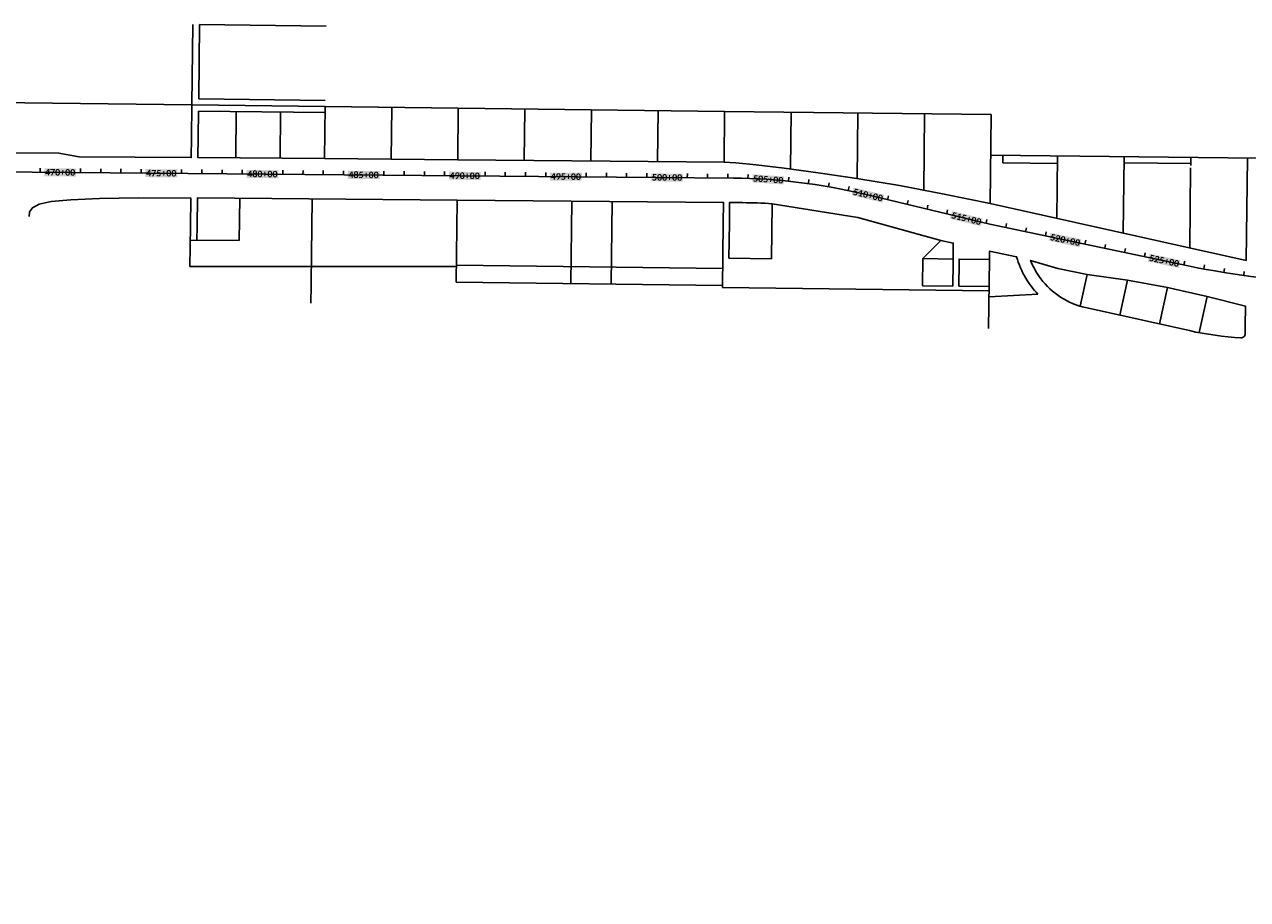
# Model space of a CAD drawing. Extents: x 19316 to 88931, y 38605 to 56897.
# Tile 12 of 16: x 60481 to 66527, y 52568 to 56897. Entities that reach past the tile are written whole.
import ezdxf

# ---------------------------------------------------------------- set-up
doc = ezdxf.new("R2010")
doc.units = 0
doc.header["$LTSCALE"] = 50
doc.header["$MEASUREMENT"] = 0
for name, color, linetype in [('C-ALGN-TEXT-CL', 4, 'Continuous'), ('ELPR', 7, 'Continuous'), ('ELPR-CL', 1, 'Continuous'), ('ELPR-older', 1, 'Continuous')]:
    doc.layers.add(name, color=color, linetype=linetype)
doc.styles.add('calibri', font='calibrib.ttf')

msp = doc.modelspace()

# ---------------------------------------------------------------- linework, layer by layer
at = {"layer": 'C-ALGN-TEXT-CL'}
for points in [[(60557.5, 56165.6), (60557.6, 56185.6)], [(60757.5, 56163.9), (60757.6, 56183.9)], [(60857.5, 56163.1), (60857.6, 56183.1)], [(60957.5, 56162.2), (60957.6, 56182.2)], [(61057.5, 56161.4), (61057.6, 56181.4)], [(61257.4, 56159.7), (61257.6, 56179.7)], [(61357.4, 56158.9), (61357.6, 56178.9)], [(61457.4, 56158), (61457.6, 56178)], [(61557.4, 56157.2), (61557.6, 56177.2)], [(61757.4, 56155.5), (61757.6, 56175.5)], [(61857.4, 56154.6), (61857.6, 56174.6)], [(61957.4, 56153.8), (61957.6, 56173.8)], [(62057.4, 56152.9), (62057.6, 56172.9)], [(62257.4, 56151.3), (62257.6, 56171.3)], [(62357.4, 56150.4), (62357.6, 56170.4)], [(62457.4, 56149.6), (62457.6, 56169.6)], [(62557.4, 56148.7), (62557.6, 56168.7)], [(62757.4, 56147), (62757.6, 56167)], [(62857.4, 56146.2), (62857.6, 56166.2)], [(62957.4, 56145.3), (62957.6, 56165.3)], [(63057.4, 56144.5), (63057.6, 56164.5)], [(63257.4, 56142.8), (63257.5, 56162.8)], [(63357.4, 56142), (63357.5, 56162)], [(63457.4, 56141.1), (63457.5, 56161.1)], [(63557.4, 56140.3), (63557.5, 56160.3)], [(63757.4, 56138.6), (63757.5, 56158.6)], [(63857.4, 56137.8), (63857.5, 56157.8)], [(63957.4, 56136.9), (63957.5, 56156.9)], [(64057.3, 56135.1), (64058, 56155.1)], [(64454.9, 56093.8), (64458.3, 56113.5)], [(66310.6, 55687.1), (66314.3, 55706.8)], [(66409.1, 55669.9), (66412.3, 55689.6)], [(66508, 55655.2), (66510.7, 55675)]]:
    msp.add_lwpolyline(points, dxfattribs=at)
at = {"layer": 'C-ALGN-TEXT-CL', "extrusion": (0.994647, -0.103336, 0), "elevation": 58113.5}
msp.add_lwpolyline([(62461, 0), (62481, 0)], dxfattribs=at)
at = {"layer": 'C-ALGN-TEXT-CL', "extrusion": (0.990434, -0.137986, 0), "elevation": 55998.2}
msp.add_lwpolyline([(64452.9, 0), (64472.9, 0)], dxfattribs=at)
at = {"layer": 'C-ALGN-TEXT-CL', "extrusion": (0.978396, -0.20674, 0), "elevation": 51565.5}
msp.add_lwpolyline([(68209.1, 0), (68229.1, 0)], dxfattribs=at)
at = {"layer": 'C-ALGN-TEXT-CL', "extrusion": (0.972501, -0.232898, 0)}
for elevation in [49918.2, 50018.2, 50118.2, 50218.2, 50418.2]:
    msp.add_lwpolyline([(69568.2, 0), (69588.2, 0)], dxfattribs=dict(at, elevation=elevation))
at = {"layer": 'C-ALGN-TEXT-CL', "extrusion": (0.978667, -0.205452, 0)}
for elevation in [52455, 52555, 52655, 52855, 52955, 53055, 53155, 53355]:
    msp.add_lwpolyline([(68122, 0), (68142, 0)], dxfattribs=dict(at, elevation=elevation))
at = {"layer": 'C-ALGN-TEXT-CL', "color": 155}
for points in [[(60578.7, 56145.6), (60579, 56185.2), (60735.9, 56144.3), (60736.2, 56183.9)], [(61078.7, 56141.4), (61079, 56181), (61235.9, 56140.1), (61236.2, 56179.7)], [(61578.7, 56137.2), (61579, 56176.8), (61735.9, 56135.9), (61736.2, 56175.5)], [(62078.7, 56133), (62079, 56172.6), (62235.8, 56131.6), (62236.2, 56171.2)], [(62578.6, 56128.8), (62579, 56168.3), (62735.8, 56127.4), (62736.2, 56167)], [(63078.6, 56124.5), (63079, 56164.1), (63235.8, 56123.2), (63236.1, 56162.8)], [(63579.3, 56120.3), (63579.7, 56159.9), (63735.1, 56119), (63735.4, 56158.6)], [(64078.2, 56115.6), (64080.9, 56155.1), (64233.5, 56105), (64236.2, 56144.4)], [(64570.2, 56051.5), (64579.4, 56090), (64721.6, 56015.2), (64730.9, 56053.7)], [(65056.5, 55935), (65065.7, 55973.5), (65207.9, 55898.8), (65217.1, 55937.3)], [(65545.1, 55826.8), (65553.2, 55865.5), (65697.5, 55794.8), (65705.6, 55833.5)], [(66034.4, 55724), (66042.6, 55762.8), (66186.8, 55692), (66195, 55730.8)]]:
    msp.add_solid(points, dxfattribs=at)
at = {"layer": 'ELPR', "flags": 128}
for points in [[(56305.2, 56020.2), (57341.4, 56195), (57775, 56268.1), (58359.4, 56263.1), (58662.9, 56260.5), (59984.1, 56249.2), (60051.1, 56248.6), (60151.2, 56263.8), (60651.2, 56259.5), (60751.1, 56242.6), (61305.3, 56237.9), (61306.5, 56337.9)], [(62622.2, 56227.5), (61963.8, 56233.1), (61338.3, 56238.5), (61339.5, 56338.6)], [(66526, 56235.3), (66519.6, 55729.6), (65254.6, 56010.4), (65027.7, 56057.8), (64806.2, 56099.2), (64596.2, 56134.4), (64404, 56163.4), (64236, 56186.1), (64098.3, 56202.5), (63997.2, 56212.5), (63938.9, 56216.1), (62622.2, 56227.5)], [(60503.6, 55946.1), (60506.3, 55970), (60519.9, 55990.3), (60552.8, 56007.1), (60613.4, 56020.2), (60710.2, 56029.9), (60851.8, 56036), (61046.5, 56038.7), (61302.9, 56037.9), (61301.2, 55897.8)], [(61334.2, 55898.4), (61335.9, 56038.6), (62619.8, 56027.5), (63936.6, 56016.1), (63935.3, 55914.3)]]:
    msp.add_lwpolyline(points, dxfattribs=at)
for points in [[(65070.9, 55716.6), (65072.1, 55815.1), (65010.3, 55828.6), (64600, 55941.3), (64176.5, 56010.1, 0.013285), (64029.7, 56015.3), (63966.6, 56016.1), (63965.4, 55916.1)], [(65100.9, 55718.7), (65101.1, 55735.9), (65251.1, 55734), (65251.6, 55775.8), (65384.8, 55747.8, 0.06648), (65430.9, 55640.8)], [(65504.4, 55639, -0.068361), (65454.2, 55729.4), (65589.6, 55689.5), (65733.4, 55659.3), (65934.1, 55631.1), (66131.3, 55594.7), (66326.8, 55551.3), (66516.8, 55502.8), (66515.6, 55406.5)]]:
    msp.add_lwpolyline(points, format="xyb", dxfattribs=at)
at = {"layer": 'ELPR-CL', "flags": 128}
msp.add_lwpolyline([(48352.5, 48238.8), (52536.1, 52198.4, 0.084306), (53112.6, 52965.1), (53257.5, 53245.9, -0.083279), (53825.5, 54004.5), (55319.4, 55429.9, -0.149819), (56320.2, 55931.4), (57678.3, 56160.6, -0.043917), (58012.1, 56187.1), (63985, 56136.7, -0.056715), (64628, 56058), (65253.2, 55908.3), (65253.3, 55908.3), (66233.8, 55702.4, 0.094095), (67658.6, 55674.9), (69863.4, 56049.7, -0.044117), (70366.4, 56090.1), (72053.7, 56076.6, -0.072567), (73143.8, 55908.6), (75560.4, 55167, -0.021804), (75748.6, 55100.1, -0.118317)], format="xyb", dxfattribs=at)
at = {"layer": 'ELPR-older'}
for p, q in [((61313.3, 56896.7), (61308.5, 56498.9)), ((61341.8, 56528.4), (61346.3, 56896.3)), ((61346.3, 56896.3), (61971.9, 56888.5)), ((61308.5, 56498.8), (58666.1, 56532.8)), ((61308.5, 56498.8), (61306.5, 56337.9)), ((62625.3, 56482.4), (61308.5, 56498.8)), ((61341.8, 56528.4), (61967.3, 56520.6)), ((61963.8, 56233.1), (61966.9, 56490.6)), ((61966.9, 56490.6), (62625.3, 56482.4)), ((62296.1, 56486.5), (62293, 56230.3)), ((62625.3, 56482.4), (62622.2, 56227.5)), ((62625.3, 56482.4), (63941.9, 56466.5)), ((62951.4, 56224.6), (62954.4, 56478.4)), ((63283.6, 56474.4), (63280.6, 56221.8)), ((61341.1, 56468.4), (61339.5, 56338.6)), ((61966.5, 56460.6), (61341.1, 56468.4)), ((61527.6, 56466.1), (61524.8, 56236.9)), ((61744.3, 56235), (61747.1, 56463.4)), ((63609.8, 56218.9), (63612.8, 56470.5)), ((63941.9, 56466.5), (63938.9, 56216.1)), ((65260, 56450.6), (63941.9, 56466.5)), ((64271.5, 56462.5), (64268.1, 56181.8)), ((64597, 56134.3), (64601, 56458.5)), ((64930.5, 56454.6), (64925.9, 56076.9)), ((65254.6, 56010.4), (65260, 56450.6)), ((65257.5, 56250.2), (66576, 56234.7)), ((65317, 56212.7), (65317.5, 56249.5)), ((65317.4, 56246.3), (65317.5, 56249.5)), ((65587.1, 56246.3), (65583.3, 55937.4)), ((65587.1, 56246.3), (65587.1, 56243.2)), ((65912, 55864.5), (65916.7, 56242.4)), ((66246.4, 56238.6), (66245.9, 56199.4)), ((65586.7, 56209.5), (65317, 56212.7)), ((65916.4, 56212.4), (66246, 56208.6)), ((66245.7, 56187.4), (66240.8, 55791.5)), ((61542.1, 55828.1), (61544.6, 56036.8)), ((61897.9, 55619.4), (61902.9, 56033.7)), ((62619.8, 56027.5), (62614.9, 55621.2)), ((63186.6, 56022.6), (63181.7, 55614.3)), ((63381.7, 55611.9), (63386.6, 56020.9)), ((64176.5, 56010.1), (64173.2, 55737.6)), ((61301.2, 55897.8), (61298.8, 55698.5)), ((61333.4, 55829.9), (61334.2, 55898.4)), ((63935.3, 55914.3), (63931.5, 55595.3)), ((63963.3, 55740.2), (63965.4, 55916.1)), ((61300.4, 55830.2), (61542.1, 55828.1)), ((64921.2, 55738.2), (65010.3, 55828.6)), ((61298.8, 55698.5), (62615.8, 55698.5)), ((62615.9, 55706.2), (63932.7, 55690.2)), ((64173.2, 55737.6), (63963.3, 55740.2)), ((64919.5, 55604.3), (64921.2, 55738.2)), ((65071.1, 55736.3), (64921.2, 55738.2)), ((65070.9, 55716.6), (65069.5, 55602.4)), ((65099.5, 55602), (65100.9, 55718.7)), ((65246.9, 55392.6), (65251.1, 55734)), ((65733.4, 55659.3), (65698.8, 55503.1)), ((65895.8, 55458.3), (65934.1, 55631.1)), ((61896.6, 55518.3), (61897.7, 55607.4)), ((61897.7, 55607.4), (61897.9, 55619.4)), ((63931.8, 55605.2), (62614.6, 55621.2)), ((63931.5, 55595.3), (65249.2, 55579.2)), ((65069.5, 55602.4), (64919.5, 55604.3)), ((65099.5, 55602), (65249.3, 55600.1)), ((66131.3, 55594.7), (66091.5, 55414.9)), ((65490.3, 55563), (65248.8, 55549.1)), ((66287.1, 55372.2), (66326.8, 55551.3)), ((65726.1, 55496), (66239.8, 55382)), ((66515.1, 55366.5), (66515.6, 55406.5))]:
    msp.add_line(p, q, dxfattribs=at)
for centre, radius, start, end in [((65808.4, 55867), 440, 210.92672, 223.70315), ((65808.4, 55867), 380, 216.87141, 257.48712), ((66584.7, 56936.2), 1592.1, 257.48712, 266.7316), ((66495.1, 55366.7), 20, 266.7316, 359.28277)]:
    msp.add_arc(centre, radius, start, end, dxfattribs=at)

# ---------------------------------------------------------------- texts
at = {"layer": 'C-ALGN-TEXT-CL', "linetype": 'Continuous', "char_height": 32, "attachment_point": 1, "style": 'calibri'}
for s, insert, width, rotation in [('\\fCalibri|b1|i0|c1|p34;\\W1.0000000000;\\T1.0000000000;\\o\\l470+00', (60582.3, 56181.9), 163.372, 359.51634), ('\\fCalibri|b1|i0|c1|p34;\\W1.0000000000;\\T1.0000000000;\\o\\l475+00', (61082.3, 56177.7), 163.372, 359.51634), ('\\fCalibri|b1|i0|c1|p34;\\W1.0000000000;\\T1.0000000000;\\o\\l480+00', (61582.3, 56173.5), 163.372, 359.51634), ('\\fCalibri|b1|i0|c1|p34;\\W1.0000000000;\\T1.0000000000;\\o\\l485+00', (62082.3, 56169.2), 163.372, 359.51634), ('\\fCalibri|b1|i0|c1|p34;\\W1.0000000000;\\T1.0000000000;\\o\\l490+00', (62582.2, 56165), 163.372, 359.51634), ('\\fCalibri|b1|i0|c1|p34;\\W1.0000000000;\\T1.0000000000;\\o\\l495+00', (63082.2, 56160.8), 163.372, 359.51634), ('\\fCalibri|b1|i0|c1|p34;\\W1.0000000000;\\T1.0000000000;\\o\\l500+00', (63582.9, 56156.6), 161.895, 359.51634), ('\\fCalibri|b1|i0|c1|p34;\\W1.0000000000;\\T1.0000000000;\\o\\l505+00', (64083.9, 56151.6), 161.895, 356.06872), ('\\fCalibri|b1|i0|c1|p34;\\W1.0000000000;\\T1.0000000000;\\o\\l510+00', (64581.9, 56086), 161.895, 346.53228), ('\\fCalibri|b1|i0|c1|p34;\\W1.0000000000;\\T1.0000000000;\\o\\l515+00', (65068.1, 55969.6), 161.895, 346.53228), ('\\fCalibri|b1|i0|c1|p34;\\W1.0000000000;\\T1.0000000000;\\o\\l520+00', (65555.8, 55861.6), 161.895, 348.14404), ('\\fCalibri|b1|i0|c1|p34;\\W1.0000000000;\\T1.0000000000;\\o\\l525+00', (66045.1, 55758.9), 161.895, 348.14404)]:
    msp.add_mtext(s, dxfattribs=dict(at, insert=insert, width=width, rotation=rotation))

doc.saveas('drawing.dxf')
